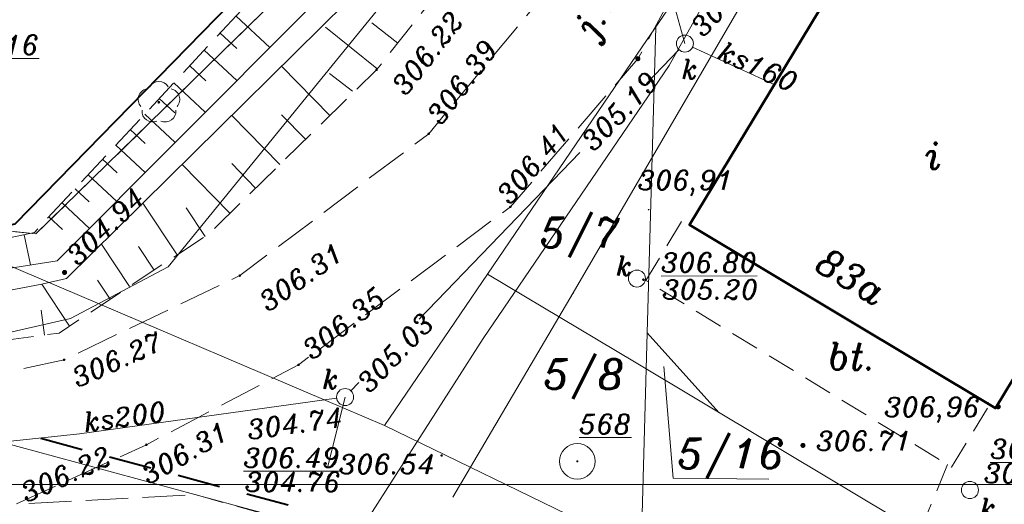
# Model space of a CAD drawing. Extents: x 4615668 to 9294084, y 5331114 to 10688993.
# Tile 117 of 181: x 4656357 to 4656391, y 5335003 to 5335020. Entities that reach past the tile are written whole.
import ezdxf
from ezdxf.enums import TextEntityAlignment as Align

# ---------------------------------------------------------------- set-up
doc = ezdxf.new("R2010")
doc.units = 0
doc.header["$MEASUREMENT"] = 0
for name, pattern in [('BUBZ02', [1.75, 1.25, -0.5]), ('EGBK02', [2, 1.5, -0.5]), ('KTCR', [1.5, 1, -0.5]), ('KTJZ01', [2, 1.5, -0.5]), ('l217_500', [2, 1.5, -0.5]), ('l219_500', [0.5, -0.25, 0, -0.25]), ('l266_500', [1, 0.5, -0.5]), ('l423_500', [2, 1.5, -0.5]), ('l424_500', [1.5, 1, -0.5]), ('l823_500', [1.75, 1.25, -0.5])]:
    doc.linetypes.add(name, pattern=pattern)
doc.layers.add('52', color=7, linetype='Continuous')
for name, color, linetype, lineweight in [('budynek', 7, 'Continuous', 53), ('chodnik', 7, 'l423_500', 13), ('funkcja_kondygnacja', 7, 'Continuous', 13), ('g', 7, 'Continuous', 13), ('gr_dzialki', 7, 'l219_500', 13), ('gr_klasy', 7, 'l217_500', 13), ('hatch', 253, 'Continuous', 0), ('jezdnia', 7, 'l424_500', 13), ('k', 7, 'Continuous', 13), ('k_elem_naziemne', 7, 'Continuous', 13), ('k_opis', 7, 'Continuous', 13), ('k_rzedne', 7, 'Continuous', 13), ('nr_budynku', 7, 'Continuous', 13), ('nr_dzialki', 7, 'Continuous', 13), ('ogr_symb', 7, 'l901_500', 40), ('opisy_drog', 7, 'Continuous', 13), ('osnowa', 7, 'Continuous', 13), ('pkt_wys', 7, 'Continuous', 13), ('pob_gr_obrebu', 7, 'Continuous', 40), ('rowy', 7, 'l266_500', 13), ('skarpa_gora', 7, 'l823_500', 13), ('skarpa_umoc', 7, 'Continuous', 13), ('w', 7, 'Continuous', 13), ('w_rzedne', 7, 'Continuous', 13), ('zielen', 7, 'Continuous', 13)]:
    doc.layers.add(name, color=color, linetype=linetype, lineweight=lineweight)
doc.styles.add('Style-ITALIC_1250', font='ITALIC_1250.shx')
doc.styles.add('txt', font='TXT', dxfattribs={"height": 0.2})
doc.linetypes.add('KTOK05', pattern='A,3.75,[16,dgnlstyle-2015all.shx,S=0.0028,R=0,X=0,Y=0],3.75', length=7.5)
doc.linetypes.add('l901_500', pattern='A,3.75,[38,dgnlstyle-2015all.shx,S=0.0028,R=0,X=0,Y=0],3.75', length=7.5)

# ---------------------------------------------------------------- blocks, each defined once
blk = doc.blocks.new('WYS')
at = {"layer": '52', "color": 67, "linetype": 'Continuous'}
blk.add_circle((0, 0), 0.08, dxfattribs=at)
blk = doc.blocks.new('506_5')
at = {"layer": 'k_elem_naziemne', "color": 24, "linetype": 'Continuous', "lineweight": 13}
blk.add_circle((0, 0), 0.3, dxfattribs=at)
blk = doc.blocks.new('922_5')
at = {"layer": 'zielen', "linetype": 'Continuous', "lineweight": 13}
h = blk.add_hatch(color=96, dxfattribs=at)
edge = h.paths.add_edge_path()
edge.add_arc((0, 0), 0.05, 0, 360)
at = {"layer": 'zielen', "color": 96, "linetype": 'Continuous', "lineweight": 13}
for centre, start, end in [((0.005, 0.357), 30.1243, 149.8757), ((-0.352, 0.098), 101.9988, 221.9759), ((0.362, 0.098), 318.0241, 78.0012), ((-0.215, -0.321), 174.335, 293.7607), ((0.225, -0.321), 246.2393, 5.665)]:
    blk.add_arc(centre, 0.375, start, end, dxfattribs=at)
blk = doc.blocks.new('121_5')
at = {"layer": 'osnowa', "linetype": 'Continuous', "lineweight": 13}
h = blk.add_hatch(color=7, dxfattribs=at)
edge = h.paths.add_edge_path()
edge.add_arc((0, 0), 0.04, 0, 360)
at = {"layer": 'osnowa', "color": 7, "linetype": 'Continuous', "lineweight": 13}
blk.add_circle((0, 0), 0.625, dxfattribs=at)
blk = doc.blocks.new('140')
at = {"linetype": 'ByBlock', "lineweight": -2}
blk.add_hatch(color=0, dxfattribs=at).paths.add_polyline_path([(0.45, 0, 1), (-0.45, 0, 1)], flags=16)
blk = doc.blocks.new('140_1')
at = {"linetype": 'ByBlock', "lineweight": -2}
blk.add_hatch(color=0, dxfattribs=at).paths.add_polyline_path([(0.9, 0, 1), (-0.9, 0, 1)], flags=16)
blk = doc.blocks.new('G$C3390F2A0')
at = {"layer": 'budynek', "color": 7, "linetype": 'Continuous', "lineweight": 53, "flags": 128}
blk.add_lwpolyline([(56.505, 55.96), (49.988, 45.182), (60.753, 38.731), (67.245, 49.466)], close=True, dxfattribs=at)
at = {"layer": 'chodnik', "color": 7, "linetype": 'KTCR', "lineweight": 13, "flags": 128}
for points in [[(49.713, 45.291), (48.453, 43.225), (59.211, 36.664), (60.471, 38.73)], [(59.069, 36.75), (57.426, 32.776), (60.197, 26.36), (72.553, 17.161), (73.897, 14.972)], [(32.612, 35.695), (36.301, 34.658), (46.45, 29.984), (57.684, 22.212), (69.056, 13.503), (69.211, 10.908)]]:
    blk.add_lwpolyline(points, dxfattribs=at)
at = {"layer": 'g', "color": 52, "linetype": 'Continuous', "lineweight": 13, "flags": 128}
blk.add_lwpolyline([(18.453, 39.663), (28.229, 41.889), (31.654, 43.705), (44.378, 59.32), (48.154, 63.766), (48.651, 64.632)], dxfattribs=at)
at = {"layer": 'gr_dzialki', "color": 96, "linetype": 'Continuous', "lineweight": 13}
for p, q in [((55.598, 62.126), (48.331, 51.439)), ((27.009, 44.862), (38.41, 55.998)), ((38.41, 55.998), (27.009, 44.862)), ((48.803, 52.132), (48.507, 41.383)), ((48.331, 51.439), (42.893, 43.447)), ((39.27, 38.121), (22.307, 45.347)), ((22.307, 45.347), (27.009, 44.862)), ((27.009, 44.862), (22.307, 45.347)), ((42.893, 43.447), (39.27, 38.121)), ((42.893, 43.447), (48.056, 40.358)), ((48.3, 33.864), (48.507, 41.383)), ((48.507, 41.383), (51.02, 38.587)), ((62.901, 31.484), (48.056, 40.358)), ((36.056, 34.765), (19.813, 39.153)), ((39.27, 38.121), (47.906, 33.936))]:
    blk.add_line(p, q, dxfattribs=at)
at = {"layer": 'gr_dzialki', "color": 96, "linetype": 'Continuous', "lineweight": 13, "flags": 128}
blk.add_lwpolyline([(49.092, 40.196), (49.422, 36.273), (52.783, 36.238)], dxfattribs=at)
at = {"layer": 'gr_klasy', "color": 96, "linetype": 'EGBK02', "lineweight": 13}
blk.add_line((22.307, 45.347), (27.009, 44.862), dxfattribs=at)
at = {"layer": 'gr_klasy', "color": 96, "linetype": 'EGBK02', "lineweight": 13, "flags": 128}
blk.add_lwpolyline([(27.009, 44.862), (38.236, 55.829), (38.41, 55.998)], dxfattribs=at)
at = {"layer": 'jezdnia', "color": 7, "linetype": 'KTJZ01', "lineweight": 13, "flags": 128}
for points in [[(58.167, 76.235), (52.409, 66.184), (44.964, 53.366), (40.82, 48.381), (34.175, 43.393), (27.999, 40.436), (18.581, 38.395), (17.95, 39.145)], [(60.77, 74.084), (55.581, 64.618), (48.177, 51.019), (43.693, 45.814), (36.239, 40.256), (30.892, 37.45), (26.297, 35.358), (32.612, 35.695)]]:
    blk.add_lwpolyline(points, dxfattribs=at)
at = {"layer": 'k', "color": 24, "linetype": 'Continuous', "lineweight": 13}
for p, q in [((50.102, 51.426), (52.97, 50.114)), ((38.087, 39.343), (38.361, 39.632)), ((28.545, 37.837), (37.583, 39.085)), ((18.096, 36.723), (28.545, 37.837))]:
    blk.add_line(p, q, dxfattribs=at)
at = {"layer": 'k', "color": 24, "linetype": 'Continuous', "lineweight": 13, "flags": 128}
for points in [[(48.477, 50.147), (49.622, 51.334)], [(40.488, 41.869), (46.131, 47.716)]]:
    blk.add_lwpolyline(points, dxfattribs=at)
at = {"layer": 'k_rzedne', "color": 24, "linetype": 'Continuous', "lineweight": 13}
blk.add_line((37.257, 36.65), (37.88, 39.126), dxfattribs=at)
at = {"layer": 'k_rzedne', "color": 24, "linetype": 'Continuous', "lineweight": 13, "flags": 128}
blk.add_lwpolyline([(49.83, 51.55), (48.127, 57.681), (52.127, 57.681)], dxfattribs=at)
at = {"layer": 'ogr_symb', "color": 7, "linetype": 'KTOK05', "lineweight": 40}
blk.add_lwpolyline([(39.925, 59.182), (26.264, 45.203), (17.665, 43.379)], dxfattribs=at)
at = {"layer": 'pob_gr_obrebu', "color": 7, "linetype": 'Continuous', "lineweight": 40}
for p, q in [((27.184, 37.679), (28.632, 37.288)), ((29.598, 37.027), (31.046, 36.636)), ((32.011, 36.375), (33.459, 35.984)), ((34.425, 35.723), (35.873, 35.332))]:
    blk.add_line(p, q, dxfattribs=at)
at = {"layer": 'rowy', "color": 7, "linetype": 'Continuous', "lineweight": 13, "flags": 128}
for points in [[(45.907, 66.112), (40.884, 57.08), (27.753, 43.919), (17.605, 42.326), (17.505, 42.175), (17.265, 42.156)], [(16.814, 40.777), (18.313, 41.412), (27.217, 43.091), (28.087, 43.295), (41.508, 56.539), (46.656, 65.614)]]:
    blk.add_lwpolyline(points, dxfattribs=at)
at = {"layer": 'skarpa_gora', "color": 7, "linetype": 'BUBZ02', "lineweight": 13, "flags": 128}
for points in [[(18.739, 40.166), (27.82, 41.374), (33.085, 44.856), (38.987, 50.629), (42.602, 55.183), (47.702, 64.673)], [(40.33, 59.003), (34.254, 52.738), (26.955, 44.913), (17.504, 42.866)]]:
    blk.add_lwpolyline(points, dxfattribs=at)
at = {"layer": 'skarpa_umoc', "color": 7, "linetype": 'Continuous', "lineweight": 13}
for p, q in [((35.233, 51.416), (34.05, 52.519)), ((35.233, 51.416), (34.05, 52.519)), ((35.233, 51.416), (34.05, 52.519)), ((35.233, 51.416), (34.05, 52.519)), ((38.998, 50.671), (37.187, 52.125)), ((38.998, 50.671), (37.187, 52.125)), ((38.998, 50.671), (37.187, 52.125)), ((38.998, 50.671), (37.187, 52.125)), ((39.729, 51.563), (38.824, 52.281)), ((39.729, 51.563), (38.824, 52.281)), ((39.729, 51.563), (38.824, 52.281)), ((39.729, 51.563), (38.824, 52.281)), ((39.729, 51.563), (38.824, 52.281)), ((39.729, 51.563), (38.824, 52.281)), ((39.729, 51.563), (38.824, 52.281)), ((39.729, 51.563), (38.824, 52.281)), ((33.489, 51.917), (34.07, 51.375)), ((33.489, 51.917), (34.07, 51.375)), ((33.489, 51.917), (34.07, 51.375)), ((33.489, 51.917), (34.07, 51.375)), ((34.07, 50.25), (32.927, 51.315)), ((34.07, 50.25), (32.927, 51.315)), ((34.07, 50.25), (32.927, 51.315)), ((34.07, 50.25), (32.927, 51.315)), ((32.417, 50.768), (32.979, 50.244)), ((32.417, 50.768), (32.979, 50.244)), ((32.417, 50.768), (32.979, 50.244)), ((32.417, 50.768), (32.979, 50.244)), ((35.642, 50.751), (37.339, 49.017)), ((35.642, 50.751), (37.339, 49.017)), ((35.642, 50.751), (37.339, 49.017)), ((35.642, 50.751), (37.339, 49.017)), ((38.146, 49.88), (37.334, 50.503)), ((38.146, 49.88), (37.334, 50.503)), ((38.146, 49.88), (37.334, 50.503)), ((38.146, 49.88), (37.334, 50.503)), ((32.959, 49.137), (31.855, 50.166)), ((32.959, 49.137), (31.855, 50.166)), ((32.959, 49.137), (31.855, 50.166)), ((32.959, 49.137), (31.855, 50.166)), ((31.345, 49.619), (31.888, 49.113)), ((31.345, 49.619), (31.888, 49.113)), ((31.345, 49.619), (31.888, 49.113)), ((31.345, 49.619), (31.888, 49.113)), ((31.901, 48.077), (30.834, 49.072)), ((31.901, 48.077), (30.834, 49.072)), ((31.901, 48.077), (30.834, 49.072)), ((31.901, 48.077), (30.834, 49.072)), ((33.895, 49.027), (35.584, 47.301)), ((33.895, 49.027), (35.584, 47.301)), ((33.895, 49.027), (35.584, 47.301)), ((33.895, 49.027), (35.584, 47.301)), ((36.488, 48.185), (35.642, 49.05)), ((36.488, 48.185), (35.642, 49.05)), ((36.488, 48.185), (35.642, 49.05)), ((36.488, 48.185), (35.642, 49.05)), ((30.324, 48.525), (30.848, 48.036)), ((30.324, 48.525), (30.848, 48.036)), ((30.324, 48.525), (30.848, 48.036)), ((30.324, 48.525), (30.848, 48.036)), ((30.844, 47.016), (29.814, 47.977)), ((30.844, 47.016), (29.814, 47.977)), ((30.844, 47.016), (29.814, 47.977)), ((30.844, 47.016), (29.814, 47.977)), ((29.354, 47.485), (29.861, 47.012)), ((29.354, 47.485), (29.861, 47.012)), ((29.354, 47.485), (29.861, 47.012)), ((29.354, 47.485), (29.861, 47.012)), ((32.148, 47.303), (33.829, 45.584)), ((32.148, 47.303), (33.829, 45.584)), ((32.148, 47.303), (33.829, 45.584)), ((32.148, 47.303), (33.829, 45.584)), ((34.733, 46.468), (33.891, 47.33)), ((34.733, 46.468), (33.891, 47.33)), ((34.733, 46.468), (33.891, 47.33)), ((34.733, 46.468), (33.891, 47.33)), ((29.839, 46.009), (28.844, 46.938)), ((29.839, 46.009), (28.844, 46.938)), ((29.839, 46.009), (28.844, 46.938)), ((29.839, 46.009), (28.844, 46.938)), ((28.384, 46.445), (28.874, 45.989)), ((28.384, 46.445), (28.874, 45.989)), ((28.384, 46.445), (28.874, 45.989)), ((28.384, 46.445), (28.874, 45.989)), ((28.887, 45.055), (27.925, 45.952)), ((28.887, 45.055), (27.925, 45.952)), ((28.887, 45.055), (27.925, 45.952)), ((28.887, 45.055), (27.925, 45.952)), ((30.766, 45.939), (31.97, 44.119)), ((30.766, 45.939), (31.97, 44.119)), ((30.766, 45.939), (31.97, 44.119)), ((30.766, 45.939), (31.97, 44.119)), ((32.961, 44.774), (32.295, 45.782)), ((32.961, 44.774), (32.295, 45.782)), ((32.961, 44.774), (32.295, 45.782)), ((32.961, 44.774), (32.295, 45.782)), ((27.466, 45.46), (27.938, 45.019)), ((27.466, 45.46), (27.938, 45.019)), ((27.466, 45.46), (27.938, 45.019)), ((27.466, 45.46), (27.938, 45.019)), ((26.819, 43.771), (26.589, 44.833)), ((26.819, 43.771), (26.589, 44.833)), ((26.819, 43.771), (26.589, 44.833)), ((26.819, 43.771), (26.589, 44.833)), ((29.311, 44.503), (30.297, 43.012)), ((29.311, 44.503), (30.297, 43.012)), ((29.311, 44.503), (30.297, 43.012)), ((29.311, 44.503), (30.297, 43.012)), ((31.165, 43.586), (30.615, 44.417)), ((31.165, 43.586), (30.615, 44.417)), ((31.165, 43.586), (30.615, 44.417)), ((31.165, 43.586), (30.615, 44.417)), ((27.217, 43.091), (28.191, 41.619)), ((27.217, 43.091), (28.191, 41.619)), ((27.217, 43.091), (28.191, 41.619)), ((27.217, 43.091), (28.191, 41.619)), ((29.616, 42.562), (29.167, 43.24)), ((29.616, 42.562), (29.167, 43.24)), ((29.616, 42.562), (29.167, 43.24)), ((29.616, 42.562), (29.167, 43.24)), ((27.303, 41.305), (27.186, 42.184)), ((27.303, 41.305), (27.186, 42.184)), ((27.303, 41.305), (27.186, 42.184)), ((27.303, 41.305), (27.186, 42.184))]:
    blk.add_line(p, q, dxfattribs=at)
at = {"layer": 'w', "color": 160, "linetype": 'Continuous', "lineweight": 13, "flags": 128}
for points in [[(37.632, 33.219), (42.73, 41.189), (49.271, 50.781), (53.607, 58.514), (58.222, 66.885), (60.245, 70.486)], [(41.674, 35.607), (45.906, 42.787), (55.64, 59.496)]]:
    blk.add_lwpolyline(points, dxfattribs=at)
at = {"layer": 'w', "color": 160, "linetype": 'Continuous', "lineweight": 13}
blk.add_point((45.906, 42.787), dxfattribs=at)
at = {"layer": 'k_elem_naziemne', "color": 24, "linetype": 'Continuous', "lineweight": 13}
for p, rotation in [((49.83, 51.55), 276.960343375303), ((48.144, 43.291), 270.065780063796), ((37.88, 39.126), 248.4258518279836), ((59.854, 35.858), 286.6326712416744)]:
    blk.add_blockref('506_5', p, dxfattribs=dict(at, rotation=rotation))
at = {"layer": 'osnowa', "color": 7, "linetype": 'Continuous', "lineweight": 13}
blk.add_blockref('121_5', (46.046, 36.867), dxfattribs=at)
at = {"layer": 'pkt_wys', "color": 7, "linetype": 'Continuous', "lineweight": 13, "xscale": 0.1, "yscale": 0.1, "zscale": 0.1}
for name, p, rotation in [('140_1', (48.177, 51.019), 0.06578024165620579), ('140_1', (48.177, 51.019), 0.06578024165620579), ('140_1', (48.177, 51.019), 0.06578024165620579), ('140_1', (48.177, 51.019), 0.06578024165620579), ('140_1', (48.177, 51.019), 0.06578024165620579), ('140_1', (48.177, 51.019), 0.06578024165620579), ('140_1', (48.177, 51.019), 0.06578024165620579), ('140', (38.987, 50.629), 0.06578024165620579), ('140', (38.987, 50.629), 0.06578024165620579), ('140', (38.987, 50.629), 0.06578024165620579), ('140', (38.987, 50.629), 0.06578024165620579), ('140', (40.82, 48.381), 0.06578024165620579), ('140', (40.82, 48.381), 0.06578024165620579), ('140', (40.82, 48.381), 0.06578024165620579), ('140', (40.82, 48.381), 0.06578024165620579), ('140', (40.82, 48.381), 0.06578024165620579), ('140', (40.82, 48.381), 0.06578024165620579), ('140', (40.82, 48.381), 0.06578024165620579), ('140', (40.82, 48.381), 0.06578024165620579), ('140', (43.693, 45.814), 0.06578024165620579), ('140', (43.693, 45.814), 0.06578024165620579), ('140', (43.693, 45.814), 0.06578024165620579), ('140', (43.693, 45.814), 0.06578024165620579), ('140', (43.693, 45.814), 0.06578024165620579), ('140', (43.693, 45.814), 0.06578024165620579), ('140', (43.693, 45.814), 0.06578024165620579), ('140', (43.693, 45.814), 0.06578024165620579), ('WYS', (48.551, 45.711), 0.06577989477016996), ('140_1', (28.015, 43.506), 0.06578024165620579), ('140_1', (28.015, 43.506), 0.06578024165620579), ('140_1', (28.015, 43.506), 0.06578024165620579), ('140_1', (28.015, 43.506), 0.06578024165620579), ('140', (34.175, 43.393), 0.06578024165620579), ('140', (34.175, 43.393), 0.06578024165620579), ('140', (34.175, 43.393), 0.06578024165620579), ('140', (34.175, 43.393), 0.06578024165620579), ('140', (48.369, 43.251), 0.06578024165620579), ('140', (48.369, 43.251), 0.06578024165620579), ('140', (48.369, 43.251), 0.06578024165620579), ('140', (48.369, 43.251), 0.06578024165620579), ('140', (27.999, 40.436), 0.06578024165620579), ('140', (27.999, 40.436), 0.06578024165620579), ('140', (27.999, 40.436), 0.06578024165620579), ('140', (27.999, 40.436), 0.06578024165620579), ('140', (36.239, 40.256), 0.06578024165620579), ('140', (36.239, 40.256), 0.06578024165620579), ('140', (36.239, 40.256), 0.06578024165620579), ('140', (36.239, 40.256), 0.06578024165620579), ('WYS', (60.487, 38.926), 0.06577989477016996), ('140_1', (60.851, 38.784), 0.06578024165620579), ('140_1', (60.851, 38.784), 0.06578024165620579), ('140_1', (60.851, 38.784), 0.06578024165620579), ('140_1', (60.851, 38.784), 0.06578024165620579), ('140_1', (60.851, 38.784), 0.06578024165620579), ('140_1', (60.851, 38.784), 0.06578024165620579), ('140_1', (60.851, 38.784), 0.06578024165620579), ('140_1', (60.851, 38.784), 0.06578024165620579), ('140', (30.892, 37.45), 0.06578024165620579), ('140', (30.892, 37.45), 0.06578024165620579), ('140', (30.892, 37.45), 0.06578024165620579), ('140', (30.892, 37.45), 0.06578024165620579), ('140_1', (53.982, 37.426), 0.06578024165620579), ('140_1', (53.982, 37.426), 0.06578024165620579), ('140_1', (53.982, 37.426), 0.06578024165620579), ('140_1', (53.982, 37.426), 0.06578024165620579), ('140_1', (53.982, 37.426), 0.06578024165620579), ('140_1', (53.982, 37.426), 0.06578024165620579), ('140_1', (53.982, 37.426), 0.06578024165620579), ('140_1', (53.982, 37.426), 0.06578024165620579), ('140', (41.273, 37.072), 0.06578024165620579), ('140', (41.273, 37.072), 0.06578024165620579), ('140', (41.273, 37.072), 0.06578024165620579), ('140', (41.273, 37.072), 0.06578024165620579)]:
    blk.add_blockref(name, p, dxfattribs=dict(at, rotation=rotation))
at = {"layer": 'zielen', "color": 96, "linetype": 'Continuous', "lineweight": 13}
blk.add_blockref('922_5', (31.329, 49.489), dxfattribs=at)
at = {"layer": 'funkcja_kondygnacja', "color": 7, "linetype": 'Continuous', "lineweight": 13, "style": 'Style-ITALIC_1250'}
blk.add_text('i', height=0.94, dxfattribs=at).set_placement((58.551, 47.614), align=Align.MIDDLE_CENTER)
at = {"layer": 'k', "color": 24, "linetype": 'Continuous', "lineweight": 13, "insert": (30.13, 38.435), "char_height": 0.68, "attachment_point": 5, "rotation": 7.857, "line_spacing_factor": 0.722892, "style": 'txt'}
blk.add_mtext('\\FITALIC_1250.shx;ks200', dxfattribs=at)
at = {"layer": 'k_elem_naziemne', "color": 24, "linetype": 'Continuous', "lineweight": 13, "style": 'Style-ITALIC_1250'}
for p in [(47.403, 43.394), (37.076, 39.419), (60.194, 34.881)]:
    blk.add_text('k', height=0.68, dxfattribs=at).set_placement(p)
at = {"layer": 'k_elem_naziemne', "color": 24, "linetype": 'Continuous', "lineweight": 13, "insert": (49.707, 50.316), "char_height": 0.68, "attachment_point": 7, "line_spacing_factor": 0.722892, "style": 'Style-ITALIC_1250'}
blk.add_mtext('\\FITALIC_1250.shx;k', dxfattribs=at)
at = {"layer": 'k_opis', "color": 24, "linetype": 'Continuous', "lineweight": 13, "char_height": 0.68, "line_spacing_factor": 0.722892, "style": 'Style-ITALIC_1250'}
for s, insert, attachment_point, rotation in [('\\FITALIC_1250.shx;305.19', (50.219, 51.969), 4, 47.1228), ('\\FITALIC_1250.shx;ks160', (50.938, 51.033), 7, 335.4186), ('\\FITALIC_1250.shx;305.19', (46.367, 47.961), 4, 46.0201)]:
    blk.add_mtext(s, dxfattribs=dict(at, insert=insert, attachment_point=attachment_point, rotation=rotation))
at = {"layer": 'k_rzedne', "color": 24, "linetype": 'Continuous', "lineweight": 13, "char_height": 0.68, "line_spacing_factor": 0.722892, "style": 'txt'}
for s, insert, attachment_point, rotation in [('\\FITALIC_1250.shx;\\L306.16', (23.745, 51.161), 7, 0.0658), ('\\FITALIC_1250.shx;\\L306.80', (48.99, 43.515), 7, 0.0658), ('\\FITALIC_1250.shx;305.20', (49.034, 43.246), 1, 0.0658), ('\\FITALIC_1250.shx;305.03', (38.731, 39.23), 7, 46.4543), ('\\FITALIC_1250.shx;304.74', (34.394, 38.304), 1, 7.857), ('\\FITALIC_1250.shx;\\L307.08', (60.568, 36.961), 7, 0.0658), ('\\FITALIC_1250.shx;\\L306.49', (34.303, 36.652), 7, 0.0658), ('\\FITALIC_1250.shx;304.87', (60.343, 36.785), 1, 0.0658), ('\\FITALIC_1250.shx;304.76', (34.359, 36.485), 1, 0.0658)]:
    blk.add_mtext(s, dxfattribs=dict(at, insert=insert, attachment_point=attachment_point, rotation=rotation))
at = {"layer": 'nr_budynku', "color": 7, "linetype": 'Continuous', "lineweight": 13, "style": 'Style-ITALIC_1250'}
blk.add_text('83a', height=0.94, rotation=329.0684, dxfattribs=at).set_placement((55.429, 42.971), align=Align.CENTER)
at = {"layer": 'nr_dzialki', "color": 96, "linetype": 'Continuous', "lineweight": 13, "char_height": 1.04, "attachment_point": 7, "rotation": 0.0658, "line_spacing_factor": 0.722892, "style": 'txt'}
for s, insert in [('\\FITALIC_1250.shx;5/7', (44.733, 44.037)), ('\\FITALIC_1250.shx;5/8', (44.86, 39.063)), ('\\FITALIC_1250.shx;5/16', (49.573, 36.273))]:
    blk.add_mtext(s, dxfattribs=dict(at, insert=insert))
at = {"layer": 'opisy_drog', "color": 7, "linetype": 'Continuous', "lineweight": 13, "style": 'Style-ITALIC_1250'}
blk.add_text('bt.', height=0.94, dxfattribs=at).set_placement((55.714, 40.558), align=Align.MIDDLE_CENTER)
at = {"layer": 'opisy_drog', "color": 7, "linetype": 'Continuous', "lineweight": 13, "insert": (47.257, 53.388), "char_height": 0.94, "attachment_point": 5, "rotation": 61.5988, "line_spacing_factor": 0.722892, "style": 'txt'}
blk.add_mtext('\\FITALIC_1250.shx;j.mb.', dxfattribs=at)
at = {"layer": 'osnowa', "color": 7, "linetype": 'Continuous', "lineweight": 13, "style": 'Style-ITALIC_1250'}
blk.add_text('%%u568%%u', height=0.68, dxfattribs=at).set_placement((46.112, 37.837))
at = {"layer": 'pkt_wys', "color": 7, "linetype": 'Continuous', "lineweight": 13, "char_height": 0.68, "attachment_point": 7, "line_spacing_factor": 0.722892}
for s, insert, rotation, style in [('\\FITALIC_1250.shx; 306.22', (39.714, 49.311), 51.9406, 'Style-ITALIC_1250'), ('\\FITALIC_1250.shx; 306.22', (39.714, 49.311), 51.9406, 'Style-ITALIC_1250'), ('\\FITALIC_1250.shx; 306.22', (39.714, 49.311), 51.9406, 'Style-ITALIC_1250'), ('\\FITALIC_1250.shx; 306.22', (39.714, 49.311), 51.9406, 'Style-ITALIC_1250'), ('\\FITALIC_1250.shx; 306.39', (40.965, 48.271), 52.9349, 'Style-ITALIC_1250'), ('\\FITALIC_1250.shx; 306.39', (40.965, 48.271), 52.9349, 'Style-ITALIC_1250'), ('\\FITALIC_1250.shx; 306.39', (40.965, 48.271), 52.9349, 'Style-ITALIC_1250'), ('\\FITALIC_1250.shx; 306.39', (40.965, 48.271), 52.9349, 'Style-ITALIC_1250'), ('\\FITALIC_1250.shx; 306.39', (40.965, 48.271), 52.9349, 'Style-ITALIC_1250'), ('\\FITALIC_1250.shx; 306.39', (40.965, 48.271), 52.9349, 'Style-ITALIC_1250'), ('\\FITALIC_1250.shx; 306.39', (40.965, 48.271), 52.9349, 'Style-ITALIC_1250'), ('\\FITALIC_1250.shx; 306.39', (40.965, 48.271), 52.9349, 'Style-ITALIC_1250'), ('\\FITALIC_1250.shx; 306.41', (43.374, 45.488), 49.86, 'Style-ITALIC_1250'), ('\\FITALIC_1250.shx; 306.41', (43.374, 45.488), 49.86, 'Style-ITALIC_1250'), ('\\FITALIC_1250.shx; 306.41', (43.374, 45.488), 49.86, 'Style-ITALIC_1250'), ('\\FITALIC_1250.shx; 306.41', (43.374, 45.488), 49.86, 'Style-ITALIC_1250'), ('\\FITALIC_1250.shx; 306.41', (43.374, 45.488), 49.86, 'Style-ITALIC_1250'), ('\\FITALIC_1250.shx; 306.41', (43.374, 45.488), 49.86, 'Style-ITALIC_1250'), ('\\FITALIC_1250.shx; 306.41', (43.374, 45.488), 49.86, 'Style-ITALIC_1250'), ('\\FITALIC_1250.shx; 306.41', (43.374, 45.488), 49.86, 'Style-ITALIC_1250'), ('\\FITALIC_1250.shx;306,91', (48.174, 46.199), 0.0658, 'txt'), ('\\FITALIC_1250.shx; 304.94', (28.142, 43.376), 44.0607, 'Style-ITALIC_1250'), ('\\FITALIC_1250.shx; 304.94', (28.142, 43.376), 44.0607, 'Style-ITALIC_1250'), ('\\FITALIC_1250.shx; 304.94', (28.142, 43.376), 44.0607, 'Style-ITALIC_1250'), ('\\FITALIC_1250.shx; 304.94', (28.142, 43.376), 44.0607, 'Style-ITALIC_1250'), ('\\FITALIC_1250.shx; 306.31', (34.781, 41.831), 35.3012, 'Style-ITALIC_1250'), ('\\FITALIC_1250.shx; 306.31', (34.781, 41.831), 35.3012, 'Style-ITALIC_1250'), ('\\FITALIC_1250.shx; 306.31', (34.781, 41.831), 35.3012, 'Style-ITALIC_1250'), ('\\FITALIC_1250.shx; 306.31', (34.781, 41.831), 35.3012, 'Style-ITALIC_1250'), ('\\FITALIC_1250.shx; 306.35', (36.352, 40.113), 38.3202, 'Style-ITALIC_1250'), ('\\FITALIC_1250.shx; 306.35', (36.352, 40.113), 38.3202, 'Style-ITALIC_1250'), ('\\FITALIC_1250.shx; 306.35', (36.352, 40.113), 38.3202, 'Style-ITALIC_1250'), ('\\FITALIC_1250.shx; 306.35', (36.352, 40.113), 38.3202, 'Style-ITALIC_1250'), ('\\FITALIC_1250.shx; 306.27', (28.039, 39.252), 24.3271, 'Style-ITALIC_1250'), ('\\FITALIC_1250.shx;306,96', (56.843, 38.228), 0.0658, 'txt'), ('\\FITALIC_1250.shx; 306.31', (30.549, 35.802), 29.9486, 'Style-ITALIC_1250'), ('\\FITALIC_1250.shx; 306.71', (53.982, 37.244), 0.0658, 'Style-ITALIC_1250'), ('\\FITALIC_1250.shx; 306.71', (53.982, 37.244), 0.0658, 'Style-ITALIC_1250'), ('\\FITALIC_1250.shx; 306.71', (53.982, 37.244), 0.0658, 'Style-ITALIC_1250'), ('\\FITALIC_1250.shx; 306.71', (53.982, 37.244), 0.0658, 'Style-ITALIC_1250'), ('\\FITALIC_1250.shx; 306.71', (53.982, 37.244), 0.0658, 'Style-ITALIC_1250'), ('\\FITALIC_1250.shx; 306.71', (53.982, 37.244), 0.0658, 'Style-ITALIC_1250'), ('\\FITALIC_1250.shx; 306.71', (53.982, 37.244), 0.0658, 'Style-ITALIC_1250'), ('\\FITALIC_1250.shx; 306.71', (53.982, 37.244), 0.0658, 'Style-ITALIC_1250'), ('\\FITALIC_1250.shx;306.22', (26.663, 35.401), 24.5097, 'Style-ITALIC_1250'), ('\\FITALIC_1250.shx;306.22', (26.663, 35.401), 24.5097, 'Style-ITALIC_1250'), ('\\FITALIC_1250.shx;306.22', (26.663, 35.401), 24.5097, 'Style-ITALIC_1250'), ('\\FITALIC_1250.shx;306.22', (26.663, 35.401), 24.5097, 'Style-ITALIC_1250'), ('\\FITALIC_1250.shx; 306.54', (37.197, 36.427), 0.0658, 'Style-ITALIC_1250'), ('\\FITALIC_1250.shx; 306.54', (37.197, 36.427), 0.0658, 'Style-ITALIC_1250'), ('\\FITALIC_1250.shx; 306.54', (37.197, 36.427), 0.0658, 'Style-ITALIC_1250'), ('\\FITALIC_1250.shx; 306.54', (37.197, 36.427), 0.0658, 'Style-ITALIC_1250')]:
    blk.add_mtext(s, dxfattribs=dict(at, insert=insert, rotation=rotation, style=style))

msp = doc.modelspace()

# ---------------------------------------------------------------- linework, layer by layer
at = {"layer": 'hatch', "color": 252}
msp.add_lwpolyline([(4656339.113, 5335145.289), (4656530.113, 5335145.289), (4656530.113, 5335003.889), (4656339.113, 5335003.889)], close=True, dxfattribs=at)

# ---------------------------------------------------------------- block references
at = {"layer": 'w_rzedne', "color": 160, "linetype": 'Continuous', "lineweight": 13}
msp.add_blockref('G$C3390F2A0', (4656330.198, 5334967.836), dxfattribs=at)

doc.saveas('drawing.dxf')
